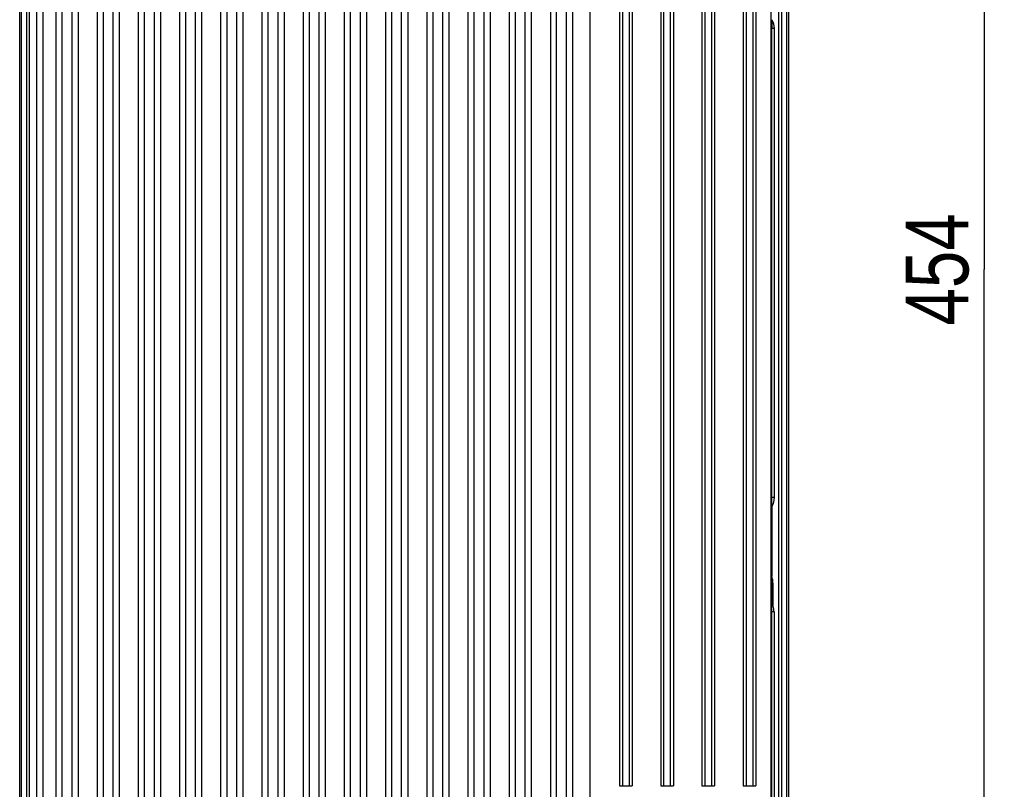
# Model space of a CAD drawing. Header units: inches. Extents: x 0 to 117, y 0 to 83.
# Tile 53 of 57: x 77 to 89, y 37 to 46. Entities that reach past the tile are written whole.
import ezdxf

# ---------------------------------------------------------------- set-up
doc = ezdxf.new("R2010")
doc.units = ezdxf.units.IN
doc.header["$LTSCALE"] = 6.431102
doc.header["$MEASUREMENT"] = 0
doc.layers.get('0').update_dxf_attribs({"linetype": 'CONTINUOUS'})
doc.styles.get("Standard").update_dxf_attribs({"font": 'txt', "width": 0.8})
doc.dimstyles.new('DIMSTYLE_1', dxfattribs={"dimtxt": 0.78125, "dimasz": 0.7, "dimexe": 0.18, "dimexo": 0.0625, "dimgap": 0.09, "dimtad": 1, "dimdec": 0, "dimzin": 4, "dimdsep": 46, "dimtxsty": 'STANDARD', "dimblk": '_FILLED', "dimblk1": '_FILLED', "dimblk2": '_FILLED', "dimcen": 0.09, "dimadec": 0, "dimazin": 0, "dimtfac": 1, "dimtdec": 0, "dimtofl": 0, "dimtmove": 0, "dimatfit": 3, "dimldrblk": '_FILLED', "dimfxl": 1, "dimtolj": 1, "dimtzin": 4, "dimarcsym": 0})

# ---------------------------------------------------------------- blocks, each defined once
blk = doc.blocks.new('_FILLED')
at = {"color": 0, "linetype": 'BYBLOCK'}
blk.add_solid([(0, 0), (-1, 0.143), (-1, -0.143)], dxfattribs=at)
blk = doc.blocks.new('*D13')
at = {"color": 7, "linetype": 'CONTINUOUS'}
for p, q in [((87.242, 52.191), (88.789, 52.191)), ((88.539, 52.191), (88.539, 43.254)), ((88.539, 34.317), (88.539, 43.254)), ((87.242, 34.317), (88.789, 34.317))]:
    blk.add_line(p, q, dxfattribs=at)
at = {"color": 7, "linetype": 'CONTINUOUS', "xscale": 0.7, "yscale": 0.7, "zscale": 0.7}
for p, rotation in [((88.539, 52.191), 90), ((88.539, 34.317), 270)]:
    blk.add_blockref('_FILLED', p, dxfattribs=dict(at, rotation=rotation))
at = {"color": 7, "linetype": 'CONTINUOUS', "insert": (87.562, 43.254), "char_height": 0.7812, "width": 1.875, "attachment_point": 2, "rotation": 90, "line_spacing_factor": 0.9}
blk.add_mtext('454', dxfattribs=at)

msp = doc.modelspace()

# ---------------------------------------------------------------- linework, layer by layer
at = {"color": 7, "linetype": 'CONTINUOUS'}
for p, q in [((76.56, 34.089), (76.56, 52.576)), ((86.107, 52.576), (86.107, 34.089)), ((76.58, 51.184), (76.58, 34.949)), ((86.088, 34.949), (86.088, 51.184)), ((76.648, 35.734), (76.648, 50.774)), ((76.678, 50.774), (76.678, 35.734)), ((85.99, 35.734), (85.99, 50.774)), ((86.02, 50.774), (86.02, 35.734)), ((76.768, 50.695), (76.767, 35.606)), ((76.851, 35.195), (76.851, 48.96)), ((77.009, 48.862), (77.009, 35.852)), ((77.285, 48.862), (77.285, 35.852)), ((77.521, 48.862), (77.521, 35.852)), ((77.796, 48.862), (77.796, 35.852)), ((78.033, 48.862), (78.033, 35.852)), ((78.308, 48.862), (78.308, 35.852)), ((78.544, 48.862), (78.544, 35.852)), ((78.82, 48.862), (78.82, 35.852)), ((79.056, 48.862), (79.056, 35.852)), ((79.332, 48.862), (79.332, 35.852)), ((79.568, 48.862), (79.568, 35.852)), ((79.844, 48.862), (79.844, 35.852)), ((80.08, 48.862), (80.08, 35.852)), ((80.355, 48.862), (80.355, 35.852)), ((80.592, 48.862), (80.592, 35.852)), ((80.867, 48.862), (80.867, 35.852)), ((81.103, 48.862), (81.103, 35.852)), ((81.379, 48.862), (81.379, 35.852)), ((81.615, 48.862), (81.615, 35.852)), ((81.891, 48.862), (81.891, 35.852)), ((82.127, 48.862), (82.127, 35.852)), ((82.403, 48.862), (82.403, 35.852)), ((82.639, 48.862), (82.639, 35.852)), ((82.914, 48.862), (82.914, 35.852)), ((83.151, 48.862), (83.151, 35.852)), ((83.426, 48.862), (83.426, 35.852)), ((85.888, 48.888), (85.888, 36.518)), ((77.088, 35.852), (77.088, 48.781)), ((77.206, 48.781), (77.206, 35.852)), ((77.6, 35.852), (77.6, 48.781)), ((77.718, 48.781), (77.718, 35.852)), ((78.111, 35.852), (78.111, 48.781)), ((78.229, 48.781), (78.229, 35.852)), ((78.623, 35.852), (78.623, 48.781)), ((78.741, 48.781), (78.741, 35.852)), ((79.135, 35.852), (79.135, 48.781)), ((79.253, 48.781), (79.253, 35.852)), ((79.647, 35.852), (79.647, 48.781)), ((79.765, 48.781), (79.765, 35.852)), ((80.159, 35.852), (80.159, 48.781)), ((80.277, 48.781), (80.277, 35.852)), ((80.67, 35.852), (80.67, 48.781)), ((80.789, 48.781), (80.789, 35.852)), ((81.182, 35.852), (81.182, 48.781)), ((81.3, 48.781), (81.3, 35.852)), ((81.694, 35.852), (81.694, 48.781)), ((81.812, 48.781), (81.812, 35.852)), ((82.206, 35.852), (82.206, 48.781)), ((82.324, 48.781), (82.324, 35.852)), ((82.718, 35.852), (82.718, 48.781)), ((82.836, 48.781), (82.836, 35.852)), ((83.229, 35.852), (83.229, 48.781)), ((83.348, 48.781), (83.348, 35.852)), ((83.645, 34.969), (83.645, 48.79)), ((84.01, 48.79), (84.01, 36.837)), ((84.05, 36.837), (84.05, 48.78)), ((84.128, 48.78), (84.128, 36.837)), ((84.168, 48.79), (84.168, 36.837)), ((84.522, 48.79), (84.522, 36.837)), ((84.561, 36.837), (84.561, 48.78)), ((84.64, 48.78), (84.64, 36.837)), ((84.679, 48.79), (84.679, 36.837)), ((85.034, 48.79), (85.034, 36.837)), ((85.073, 36.837), (85.073, 48.78)), ((85.152, 48.78), (85.152, 36.837)), ((85.191, 48.79), (85.191, 36.837)), ((85.546, 48.79), (85.546, 36.837)), ((85.585, 36.837), (85.585, 48.78)), ((85.664, 48.78), (85.664, 36.837)), ((85.703, 48.79), (85.703, 36.837)), ((85.9, 40.42), (85.9, 46.246)), ((85.929, 46.245), (85.9, 46.246)), ((85.929, 46.245), (85.929, 40.42)), ((85.929, 40.42), (85.9, 40.42)), ((85.901, 40.309), (85.901, 39.44)), ((85.901, 39.356), (85.901, 39.44)), ((85.915, 39.356), (85.901, 39.356)), ((85.901, 39.087), (85.901, 39.356)), ((85.915, 39.356), (85.915, 39.087)), ((85.915, 39.087), (85.901, 39.087)), ((85.918, 39.072), (85.901, 39.067)), ((85.9, 35.734), (85.9, 39.001)), ((85.929, 39.001), (85.9, 39.001)), ((85.929, 39.001), (85.929, 35.734)), ((84.01, 36.837), (84.168, 36.837)), ((84.522, 36.837), (84.679, 36.837)), ((85.034, 36.837), (85.191, 36.837)), ((85.546, 36.837), (85.703, 36.837))]:
    msp.add_line(p, q, dxfattribs=at)
for centre, radius, start, end in [((85.665, 39.356), 0.251, 0, 19.6025), ((66.67, 39.206), 19.231, 359.3899, 359.5838), ((82.846, 39.087), 3.055, 359.6167, 0.0018), ((85.701, 39.001), 0.228, 0.0713, 18.1807)]:
    msp.add_arc(centre, radius, start, end, dxfattribs=at)
for points, knots in [([(85.901, 46.356), (85.901, 46.346), (85.901, 46.31), (85.9, 46.273), (85.9, 46.246)], [0, 0, 0, 0, 0.258379, 1, 1, 1, 1]), ([(85.901, 40.309), (85.901, 40.319), (85.901, 40.356), (85.9, 40.392), (85.9, 40.42)], [0, 0, 0, 0, 0.258295, 1, 1, 1, 1])]:
    msp.add_open_spline(points, degree=3, knots=knots, dxfattribs=at)
for points in [[(85.901, 46.356), (85.919, 46.323), (85.929, 46.284), (85.929, 46.245)], [(85.929, 40.42), (85.929, 40.382), (85.919, 40.343), (85.901, 40.309)], [(85.918, 39.072), (85.917, 39.077), (85.915, 39.082), (85.916, 39.087)]]:
    msp.add_open_spline(points, degree=3, dxfattribs=at)

# ---------------------------------------------------------------- dimensions: what is measured, and where the dimension line sits
dim = msp.add_linear_dim(base=(88.539, 34.317), p1=(87.242, 52.191), p2=(87.242, 34.317), angle=270, dimstyle='DIMSTYLE_1', dxfattribs=at)
dim.commit()
dim.dimension.update_dxf_attribs({"geometry": '*D13', "text_midpoint": (88.373, 42.416), "dimtype": 160})

doc.saveas('drawing.dxf')
